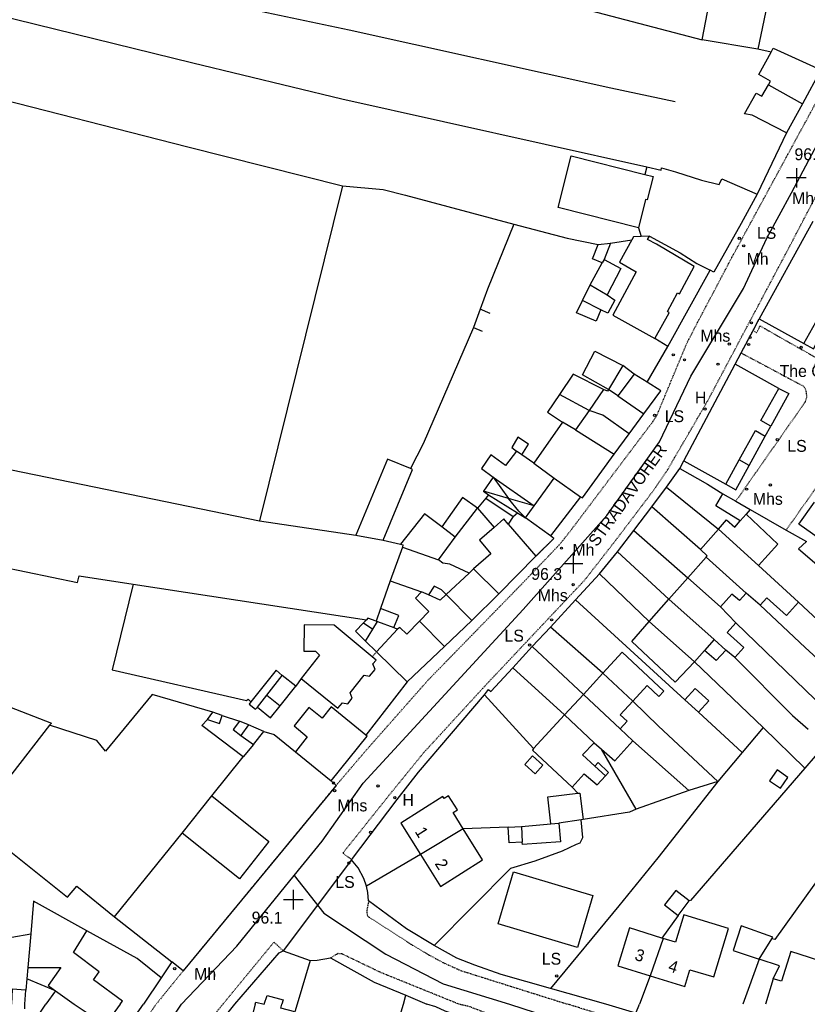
# Model space of a CAD drawing. Header units: metres. Extents: x 611948 to 1225781, y 656699 to 1316021.
# Tile 55 of 169: x 612360 to 612493, y 658243 to 658409. Entities that reach past the tile are written whole.
import ezdxf

# ---------------------------------------------------------------- set-up
doc = ezdxf.new("R2010")
doc.units = ezdxf.units.M
doc.linetypes.add('4696-11$0$PECK', pattern=[0.2, 0.1, -0.1])
doc.linetypes.add('4696-16$0$PECK', pattern=[0.2, 0.1, -0.1])
for name, color, linetype in [('4696-11$0$BLD_INN_W', 253, 'Continuous'), ('4696-11$0$BLD_OTL_P', 253, 'Continuous'), ('4696-11$0$BLD_OTL_S', 253, 'Continuous'), ('4696-11$0$GEN_LIN_D', 253, 'Continuous'), ('4696-11$0$GEN_PCK_D', 253, '4696-11$0$PECK'), ('4696-11$0$HT_CTRL', 253, 'Continuous'), ('4696-11$0$OTHER_SYM', 253, 'Continuous'), ('4696-11$0$POLE_SYMB', 253, 'Continuous'), ('4696-11$0$ROADS', 253, 'Continuous'), ('4696-11$0$ROADS_CTR', 253, 'Continuous'), ('4696-11$0$ROADS_PCK', 253, '4696-11$0$PECK'), ('4696-16$0$BLD_INN_W', 253, 'Continuous'), ('4696-16$0$BLD_OTL_S', 253, 'Continuous'), ('4696-16$0$GEN_LIN_D', 253, 'Continuous'), ('4696-16$0$ROADS', 253, 'Continuous'), ('4696-16$0$ROADS_CTR', 253, 'Continuous'), ('4696-16$0$ROADS_PCK', 253, '4696-16$0$PECK')]:
    doc.layers.add(name, color=color, linetype=linetype)
doc.styles.add('4696-11$0$STANDARD', font='txt')

# ---------------------------------------------------------------- blocks, each defined once
blk = doc.blocks.new('4696-11$0$13', base_point=(160450.170478, 242323.105036))
blk.add_circle((160450.170478, 242323.105036), 0.187958)
blk = doc.blocks.new('4696-11$0$35', base_point=(150.27109, 306.896499))
for p, q in [((150.27109, 308.539432), (150.27109, 305.253567)), ((151.914023, 306.896499), (148.62816, 306.896499))]:
    blk.add_line(p, q)
blk = doc.blocks.new('4696-11')
at = {"layer": '4696-11$0$BLD_INN_W', "flags": 128}
for points in [[(612486.551, 658398.347), (612492.285, 658395.154)], [(612458.796, 658368.857), (612458.459, 658368.315)], [(612456.477, 658364.586), (612459.325, 658362.901)], [(612458.277, 658360.375), (612455.17, 658361.94)], [(612461.107, 658345.911), (612465.521, 658342.833)], [(612463.057, 658339.481), (612458.582, 658342.599), (612456.299, 658343.428)], [(612453.995, 658340.158), (612460.514, 658336.029)], [(612444.936, 658335.954), (612444.013, 658336.549)], [(612446.963, 658334.504), (612450.395, 658332.021)], [(612440.075, 658332.151), (612446.978, 658327.305)], [(612440.075, 658332.151), (612442.661, 658328.559)], [(612442.661, 658328.559), (612438.447, 658329.784)], [(612446.978, 658327.305), (612442.661, 658328.559)], [(612445.567, 658325.319), (612444.441, 658326.458), (612442.661, 658328.559)], [(612482.8, 658325.898), (612481.805, 658324.813)], [(612442.624, 658324.263), (612441.883, 658325.12), (612440.258, 658323.664)], [(612433.645, 658322.022), (612431.417, 658323.771)], [(612484.882, 658317.268), (612478.133, 658323.396)], [(612476.015, 658318.666), (612482.784, 658312.579)], [(612436.788, 658316.724), (612441.01, 658312.499)], [(612478.476, 658310.279), (612472.933, 658315.169)], [(612432.152, 658312.356), (612431.116, 658311.391), (612429.173, 658312.302)], [(612436.452, 658307.998), (612432.152, 658312.356)], [(612469.758, 658311.566), (612477.362, 658304.774)], [(612418.216, 658307.59), (612419.781, 658306.537)], [(612420.315, 658307.88), (612420.535, 658307.801)], [(612427.654, 658307.895), (612431.854, 658303.596)], [(612474.041, 658301.039), (612466.443, 658307.804)], [(612477.362, 658304.774), (612475.752, 658302.947)], [(612477.362, 658304.774), (612479.331, 658302.983)], [(612401.897, 658295.412), (612404.441, 658298.705)], [(612463.634, 658294.369), (612458.578, 658299.098)], [(612400.287, 658293.365), (612401.897, 658295.412)], [(612401.897, 658295.412), (612404.105, 658293.604)], [(612455.303, 658295.535), (612461.537, 658289.74)], [(612391.858, 658291.304), (612392.773, 658292.509)], [(612457.149, 658287.379), (612452.114, 658292.067)], [(612398.781, 658290.399), (612397.491, 658288.612)], [(612457.228, 658283.4), (612459.035, 658281.769)], [(612387.577, 658272.123), (612392.576, 658278.409)], [(612435.024, 658272.828), (612427.794, 658268.514)], [(612444.838, 658273.242), (612444.991, 658270.603)], [(612449.795, 658273.666), (612451.155, 658273.812)], [(612468.786, 658254.339), (612466.58, 658248.04)], [(612366.181, 658245.507), (612369.368, 658243.251)]]:
    blk.add_lwpolyline(points, dxfattribs=at)
at = {"layer": '4696-11$0$BLD_OTL_P', "flags": 128}
for points in [[(612457.251, 658353.412), (612461.962, 658350.994)], [(612459.562, 658346.943), (612455.15, 658349.441)], [(612392.576, 658278.409), (612402.237, 658270.725), (612397.239, 658264.438), (612387.577, 658272.123)]]:
    blk.add_lwpolyline(points, dxfattribs=at)
at = {"layer": '4696-11$0$BLD_OTL_S', "flags": 128}
for points in [[(612475.336, 658405.951), (612477.092, 658415.019), (612478.132, 658414.864)], [(612486.58, 658413.045), (612484.743, 658404.357)], [(612484.743, 658404.357), (612475.336, 658405.951)], [(612487.004, 658403.868), (612487.361, 658404.549), (612495.397, 658400.869)], [(612486.551, 658398.347), (612486.888, 658398.988), (612484.943, 658400.078), (612487.004, 658403.868)], [(612495.397, 658400.869), (612492.285, 658395.154)], [(612489.61, 658390.243), (612483.796, 658393.214), (612482.495, 658393.448), (612484.458, 658396.937), (612485.421, 658396.441), (612486.551, 658398.347)], [(612486.551, 658398.347), (612492.285, 658395.154)], [(612492.285, 658395.154), (612489.61, 658390.243)], [(612464.592, 658374.234), (612451.036, 658377.627), (612453.222, 658386.36), (612465.692, 658383.24)], [(612465.692, 658383.24), (612467.09, 658382.89), (612466.101, 658378.941), (612465.79, 658379.019), (612464.592, 658374.234)], [(612494.062, 658375.312), (612485.005, 658358.893)], [(612465.063, 658372.763), (612463.777, 658372.7), (612463.479, 658372.179)], [(612466.477, 658372.833), (612465.063, 658372.763)], [(612467.379, 658355.56), (612469.778, 658359.891), (612469.517, 658360.109), (612471.202, 658363.237), (612471.523, 658363.098), (612474.02, 658367.69), (612467.642, 658371.459), (612466.159, 658372.232), (612466.477, 658372.833)], [(612458.459, 658368.315), (612456.856, 658368.987), (612457.785, 658371.412)], [(612457.785, 658371.412), (612459.903, 658371.662)], [(612459.903, 658371.662), (612458.796, 658368.857)], [(612463.479, 658372.179), (612461.418, 658368.429), (612464.245, 658366.804), (612460.281, 658359.485), (612467.379, 658355.56)], [(612456.477, 658364.586), (612458.459, 658368.315)], [(612458.796, 658368.857), (612461.624, 658367.351), (612459.325, 658362.901)], [(612455.17, 658361.94), (612456.477, 658364.586)], [(612459.325, 658362.901), (612460.629, 658362.047), (612459.459, 658359.841), (612458.277, 658360.375)], [(612458.277, 658360.375), (612457.447, 658358.452), (612454.16, 658359.875), (612455.17, 658361.94)], [(612492.512, 658354.696), (612495.537, 658360.107), (612497.108, 658359.245)], [(612485.005, 658358.893), (612492.512, 658354.696)], [(612455.15, 658349.441), (612457.251, 658353.412)], [(612461.962, 658350.994), (612459.562, 658346.943)], [(612472.286, 658334.908), (612480.924, 658351.199)], [(612488.282, 658347.119), (612480.924, 658351.199)], [(612463.908, 658349.543), (612461.107, 658345.911)], [(612466.095, 658348.215), (612463.908, 658349.543)], [(612465.521, 658342.833), (612468.401, 658346.746), (612466.095, 658348.215)], [(612458.682, 658346.939), (612456.299, 658343.428)], [(612459.562, 658346.943), (612459.403, 658346.662), (612458.682, 658346.939)], [(612461.107, 658345.911), (612459.562, 658346.943)], [(612461.107, 658345.911), (612465.521, 658342.833)], [(612486.954, 658340.788), (612485.275, 658341.698), (612488.282, 658347.119)], [(612456.299, 658343.428), (612453.995, 658340.158)], [(612463.057, 658339.481), (612458.582, 658342.599), (612456.299, 658343.428)], [(612463.057, 658339.481), (612465.521, 658342.833)], [(612451.789, 658341.466), (612446.963, 658334.504)], [(612453.995, 658340.158), (612451.789, 658341.466)], [(612453.995, 658340.158), (612460.514, 658336.029)], [(612460.514, 658336.029), (612463.057, 658339.481)], [(612481.601, 658335.072), (612484.354, 658340.036), (612486.018, 658339.088)], [(612486.018, 658339.088), (612486.954, 658340.788)], [(612444.936, 658335.954), (612446.048, 658337.759), (612444.242, 658338.891), (612443.211, 658337.166), (612444.013, 658336.549)], [(612444.013, 658336.549), (612442.166, 658334.141), (612439.697, 658335.909), (612438.089, 658333.602), (612440.075, 658332.151)], [(612444.936, 658335.954), (612444.013, 658336.549)], [(612446.963, 658334.504), (612444.936, 658335.954)], [(612454.829, 658328.863), (612455.17, 658328.684), (612460.514, 658336.029)], [(612426.11, 658333.644), (612422.263, 658335.226), (612416.925, 658322.362)], [(612446.963, 658334.504), (612450.395, 658332.021)], [(612472.286, 658334.908), (612479.34, 658330.995)], [(612479.34, 658330.995), (612481.601, 658335.072)], [(612421.509, 658321.524), (612426.49, 658333.486), (612426.11, 658333.644)], [(612440.075, 658332.151), (612438.447, 658329.784)], [(612440.075, 658332.151), (612446.978, 658327.305)], [(612446.978, 658327.305), (612450.395, 658332.021)], [(612450.395, 658332.021), (612454.829, 658328.863)], [(612438.447, 658329.784), (612439.289, 658329.168)], [(612481.805, 658324.813), (612477.674, 658327.313), (612478.864, 658329.359)], [(612478.864, 658329.359), (612481.034, 658328.108)], [(612437.461, 658326.939), (612434.932, 658328.727), (612431.417, 658323.771)], [(612438.855, 658328.62), (612437.461, 658326.939)], [(612438.855, 658328.62), (612443.464, 658325.505)], [(612439.289, 658329.168), (612444.184, 658326.167)], [(612481.034, 658328.108), (612483.476, 658326.721)], [(612501.183, 658322.978), (612498.607, 658319.337), (612491.708, 658324.22), (612494.329, 658327.923)], [(612431.417, 658323.771), (612428.487, 658325.997), (612424.432, 658320.838)], [(612433.645, 658322.022), (612437.461, 658326.939)], [(612437.461, 658326.939), (612440.258, 658323.664)], [(612444.184, 658326.167), (612445.567, 658325.319)], [(612445.567, 658325.319), (612446.978, 658327.305)], [(612483.476, 658326.721), (612482.8, 658325.898)], [(612482.8, 658325.898), (612488.164, 658320.865), (612484.882, 658317.268)], [(612443.464, 658325.505), (612442.624, 658324.263)], [(612442.624, 658324.263), (612447.299, 658318.82)], [(612478.133, 658323.396), (612479.445, 658324.962), (612480.87, 658323.749), (612481.805, 658324.813)], [(612440.258, 658323.664), (612437.749, 658321.521), (612439.712, 658319.222), (612436.788, 658316.724)], [(612475.07, 658319.941), (612478.133, 658323.396)], [(612484.882, 658317.268), (612478.133, 658323.396)], [(612416.925, 658322.362), (612421.509, 658321.524)], [(612430.843, 658318.208), (612433.645, 658322.022)], [(612424.432, 658320.838), (612424.832, 658320.76), (612424.754, 658320.379)], [(612424.754, 658320.379), (612430.843, 658318.208)], [(612476.015, 658318.666), (612476.214, 658318.907), (612475.07, 658319.941)], [(612441.01, 658312.499), (612447.299, 658318.82)], [(612472.933, 658315.169), (612476.015, 658318.666)], [(612476.015, 658318.666), (612482.784, 658312.579)], [(612436.033, 658315.994), (612432.152, 658312.356)], [(612436.788, 658316.724), (612436.033, 658315.994)], [(612436.788, 658316.724), (612441.01, 658312.499)], [(612484.882, 658317.268), (612491.61, 658311.082)], [(612469.758, 658311.566), (612472.933, 658315.169)], [(612478.476, 658310.279), (612472.933, 658315.169)], [(612427.99, 658312.816), (612426.995, 658311.731), (612429.206, 658309.522), (612427.654, 658307.895)], [(612429.173, 658312.302), (612427.99, 658312.816)], [(612432.152, 658312.356), (612431.368, 658313.172), (612430.124, 658313.806), (612429.173, 658312.302)], [(612482.784, 658312.579), (612481.67, 658311.354), (612480.386, 658312.407), (612478.476, 658310.279)], [(612485.133, 658310.551), (612482.784, 658312.579)], [(612432.152, 658312.356), (612431.116, 658311.391), (612429.173, 658312.302)], [(612436.452, 658307.998), (612432.152, 658312.356)], [(612436.452, 658307.998), (612441.01, 658312.499)], [(612466.443, 658307.804), (612469.758, 658311.566)], [(612469.758, 658311.566), (612477.362, 658304.774)], [(612491.61, 658311.082), (612489.602, 658308.832), (612486.307, 658311.797), (612485.133, 658310.551)], [(612421.064, 658310.003), (612420.315, 658307.88)], [(612423.299, 658306.814), (612424.13, 658308.857), (612421.064, 658310.003)], [(612478.476, 658310.279), (612481.068, 658307.571)], [(612418.216, 658307.59), (612416.823, 658306.163), (612418.551, 658304.491)], [(612418.694, 658308.112), (612418.216, 658307.59)], [(612420.315, 658307.88), (612418.913, 658308.373), (612418.694, 658308.112)], [(612419.781, 658306.537), (612420.535, 658307.801)], [(612420.315, 658307.88), (612420.535, 658307.801)], [(612420.535, 658307.801), (612423.299, 658306.814)], [(612427.654, 658307.895), (612425.504, 658305.685), (612424.32, 658306.799), (612423.921, 658306.517)], [(612427.654, 658307.895), (612431.854, 658303.596)], [(612431.854, 658303.596), (612436.452, 658307.998)], [(612474.041, 658301.039), (612470.798, 658297.584), (612463.466, 658304.427), (612466.443, 658307.804)], [(612474.041, 658301.039), (612466.443, 658307.804)], [(612419.68, 658301.87), (612413.239, 658307.186), (612408.159, 658307.261), (612408.1, 658302.842), (612410.061, 658302.791), (612410.744, 658302.154), (612407.663, 658298.2)], [(612418.551, 658304.491), (612419.781, 658306.537)], [(612423.921, 658306.517), (612420.4, 658302.701)], [(612481.068, 658307.571), (612479.597, 658305.965), (612482.408, 658303.418), (612480.876, 658301.732)], [(612477.362, 658304.774), (612479.331, 658302.983)], [(612420.4, 658302.701), (612425.563, 658297.626)], [(612425.563, 658297.626), (612431.854, 658303.596)], [(612463.634, 658294.369), (612466.082, 658297.001), (612468.07, 658295.171), (612468.865, 658296.094), (612461.835, 658302.64), (612458.578, 658299.098)], [(612475.752, 658302.947), (612474.041, 658301.039)], [(612479.331, 658302.983), (612477.699, 658301.236), (612475.752, 658302.947)], [(612480.876, 658301.732), (612479.331, 658302.983)], [(612407.663, 658298.2), (612413.886, 658293.211), (612414.642, 658294.094), (612415.523, 658293.959), (612416.277, 658294.861), (612415.954, 658295.8), (612418.319, 658298.751), (612419.18, 658298.596), (612420.134, 658299.739), (612419.79, 658300.658), (612420.347, 658301.32), (612419.68, 658301.87)], [(612404.441, 658298.705), (612403.456, 658299.599), (612399.183, 658294.26)], [(612406.75, 658296.896), (612404.441, 658298.705)], [(612458.578, 658299.098), (612455.303, 658295.535)], [(612463.634, 658294.369), (612458.578, 658299.098)], [(612404.105, 658293.604), (612406.75, 658296.896)], [(612474.733, 658292.511), (612476.481, 658294.443), (612474.158, 658296.546), (612472.409, 658294.614)], [(612392.773, 658292.509), (612382.519, 658295.519), (612374.666, 658285.943), (612373.158, 658287.755), (612365.187, 658290.337)], [(612455.303, 658295.535), (612452.114, 658292.067)], [(612455.303, 658295.535), (612461.537, 658289.74)], [(612461.537, 658289.74), (612462.69, 658291.005), (612461.546, 658292.1), (612463.634, 658294.369)], [(612472.409, 658294.614), (612474.733, 658292.511)], [(612399.183, 658294.26), (612398.905, 658293.879), (612399.949, 658293.023), (612400.287, 658293.365)], [(612400.287, 658293.365), (612402.515, 658291.596), (612404.105, 658293.604)], [(612418.587, 658288.654), (612412.725, 658293.405), (612411.235, 658291.518), (612408.946, 658293.307), (612406.482, 658290.196), (612408.69, 658288.386), (612406.703, 658285.836)], [(612397.887, 658284.975), (612390.923, 658290.281), (612391.858, 658291.304)], [(612391.858, 658291.304), (612392.773, 658292.509)], [(612391.858, 658291.304), (612393.881, 658290.614), (612394.334, 658291.976)], [(612394.334, 658291.976), (612392.773, 658292.509)], [(612397.279, 658291.03), (612396.206, 658289.606), (612397.491, 658288.612)], [(612398.781, 658290.399), (612397.279, 658291.03)], [(612452.114, 658292.067), (612446.895, 658286.39)], [(612457.149, 658287.379), (612452.114, 658292.067)], [(612365.187, 658290.337), (612352.426, 658273.917), (612368.246, 658261.295), (612369.777, 658263.163), (612376.18, 658257.994)], [(612401.347, 658289.291), (612398.781, 658290.399)], [(612463.686, 658287.691), (612461.537, 658289.74)], [(612397.491, 658288.612), (612399.597, 658287.082)], [(612399.597, 658287.082), (612401.347, 658289.291)], [(612412.745, 658280.927), (612418.788, 658288.455), (612418.587, 658288.654)], [(612458.394, 658286.265), (612460.623, 658284.297), (612463.686, 658287.691)], [(612446.895, 658286.39), (612446.696, 658286.129), (612453.405, 658279.903)], [(612457.228, 658283.4), (612455.179, 658285.31), (612457.149, 658287.379)], [(612457.149, 658287.379), (612458.394, 658286.265)], [(612392.576, 658278.409), (612397.887, 658284.975)], [(612406.703, 658285.836), (612412.745, 658280.927)], [(612447.186, 658282.122), (612445.412, 658283.702), (612446.705, 658285.153), (612448.478, 658283.575), (612447.186, 658282.122)], [(612459.035, 658281.769), (612459.573, 658282.331), (612457.824, 658284.023), (612457.228, 658283.4)], [(612486.745, 658280.956), (612488.578, 658279.701), (612489.828, 658281.526), (612487.996, 658282.782), (612486.745, 658280.956)], [(612453.405, 658279.903), (612455.454, 658282.132), (612457.622, 658280.243), (612459.035, 658281.769)], [(612435.024, 658272.828), (612433.302, 658275.577), (612434.041, 658276.04), (612432.546, 658278.424), (612431.807, 658277.96), (612431.609, 658278.277), (612424.477, 658273.806), (612427.794, 658268.514)], [(612449.795, 658273.666), (612449.293, 658278.243), (612454.37, 658278.847)], [(612454.37, 658278.847), (612454.73, 658278.869), (612455.291, 658274.412)], [(612455.291, 658274.412), (612454.946, 658274.362)], [(612435.024, 658272.828), (612427.794, 658268.514)], [(612427.794, 658268.514), (612431.166, 658263.134), (612438.299, 658267.605), (612435.024, 658272.828)], [(612442.639, 658273.151), (612444.838, 658273.242)], [(612444.991, 658270.603), (612442.792, 658270.473), (612442.639, 658273.151)], [(612444.838, 658273.242), (612449.795, 658273.666)], [(612451.155, 658273.812), (612451.43, 658270.674), (612445.033, 658270.203), (612444.991, 658270.603)], [(612449.795, 658273.666), (612451.155, 658273.812)], [(612454.946, 658274.362), (612451.155, 658273.812)], [(612376.18, 658257.994), (612387.577, 658272.123)], [(612443.524, 658265.593), (612456.904, 658261.6), (612454.292, 658252.851), (612440.914, 658256.844), (612443.524, 658265.593)], [(612473.155, 658260.68), (612470.926, 658262.448), (612468.979, 658260.04), (612471.307, 658258.231)], [(612371.492, 658255.651), (612362.509, 658260.667), (612362.026, 658255.163)], [(612471.307, 658258.231), (612473.155, 658260.68)], [(612466.58, 658248.04), (612472.444, 658246.238), (612473.271, 658249.041), (612477.336, 658247.861), (612479.817, 658256.013), (612472.266, 658258.315), (612470.849, 658253.709), (612468.786, 658254.339)], [(612468.566, 658254.398), (612463.078, 658256.132), (612461.11, 658249.723), (612466.58, 658248.04)], [(612487.124, 658254.308), (612487.283, 658254.588), (612481.974, 658256.503), (612480.614, 658252.336), (612484.98, 658250.858)], [(612362.026, 658255.163), (612361.542, 658249.484)], [(612377.131, 658243.251), (612377.5, 658243.783), (612372.6, 658247.398), (612373.551, 658248.723), (612369.211, 658251.981), (612371.492, 658255.651)], [(612468.786, 658254.339), (612466.58, 658248.04)], [(612468.786, 658254.339), (612468.566, 658254.398)], [(612484.98, 658250.858), (612487.124, 658254.308)], [(612494.683, 658243.251), (612496.817, 658250.075), (612490.333, 658252.183), (612488.758, 658247.157), (612487.376, 658247.55)], [(612361.542, 658249.484), (612367.082, 658249.451), (612364.958, 658246.441), (612366.181, 658245.507)], [(612487.376, 658247.55), (612486.038, 658243.251)], [(612361.203, 658245.661), (612358.901, 658245.812), (612358.792, 658243.251)], [(612361.038, 658243.251), (612361.203, 658245.661)], [(612366.181, 658245.507), (612364.584, 658243.251)], [(612366.181, 658245.507), (612369.368, 658243.251)], [(612401.419, 658243.258), (612401.925, 658244.755), (612404.612, 658243.98), (612404.406, 658243.251)], [(612399.924, 658243.251), (612400.02, 658243.598), (612401.419, 658243.258)]]:
    blk.add_lwpolyline(points, dxfattribs=at)
at = {"layer": '4696-11$0$GEN_LIN_D', "flags": 128}
for points in [[(612391.551, 658425.746), (612436.271, 658416.222), (612475.336, 658405.951)], [(612370.069, 658418.624), (612380.161, 658415.652), (612395.437, 658411.866), (612415.796, 658407.625), (612459.937, 658397.819), (612470.788, 658395.558)], [(612349.503, 658411.825), (612389.385, 658402.058), (612414.511, 658396.001), (612465.994, 658384.51)], [(612487.004, 658403.868), (612484.743, 658404.357)], [(612329.724, 658403.911), (612341.14, 658400.427), (612352.434, 658397.102), (612388.534, 658387.876), (612414.622, 658381.323)], [(612489.61, 658390.243), (612484.62, 658379.88)], [(612465.994, 658384.51), (612465.692, 658383.24)], [(612465.994, 658384.51), (612468.442, 658383.961), (612468.52, 658384.322), (612470.884, 658383.693), (612475.23, 658382.274), (612478.233, 658381.548), (612478.708, 658382.491), (612484.62, 658379.88)], [(612414.622, 658381.323), (612400.656, 658324.783)], [(612414.622, 658381.323), (612421.484, 658380.676), (612425.289, 658379.754), (612443.59, 658374.823)], [(612484.62, 658379.88), (612481.964, 658374.928), (612477.344, 658366.767), (612476.722, 658367.064)], [(612265.721, 658377.147), (612296.399, 658351.937), (612312.954, 658344.058), (612324.81, 658340.356), (612400.656, 658324.783)], [(612443.59, 658374.823), (612439.123, 658363.902), (612437.859, 658360.517)], [(612443.59, 658374.823), (612452.58, 658372.487), (612457.785, 658371.412)], [(612464.592, 658374.234), (612465.063, 658372.763)], [(612466.477, 658372.833), (612471.669, 658369.999), (612474.458, 658368.212), (612476.722, 658367.064)], [(612459.903, 658371.662), (612463.479, 658372.179)], [(612469.566, 658354.19), (612476.722, 658367.064)], [(612437.859, 658360.517), (612436.754, 658357.432)], [(612439.602, 658359.785), (612437.859, 658360.517)], [(612492.512, 658354.696), (612494.141, 658353.786), (612497.108, 658359.245)], [(612436.754, 658357.432), (612428.25, 658337.794), (612426.11, 658333.644)], [(612436.754, 658357.432), (612438.217, 658356.819)], [(612466.095, 658348.215), (612469.566, 658354.19)], [(612469.566, 658354.19), (612467.379, 658355.56)], [(612463.908, 658349.543), (612461.962, 658350.994)], [(612458.682, 658346.939), (612453.59, 658349.514), (612451.287, 658346.103)], [(612451.287, 658346.103), (612449.261, 658343.114), (612451.789, 658341.466)], [(612456.299, 658343.428), (612451.287, 658346.103)], [(612488.282, 658347.119), (612489.984, 658346.294), (612486.954, 658340.788)], [(612483.294, 658334.137), (612486.018, 658339.088)], [(612471.604, 658333.623), (612472.286, 658334.908)], [(612483.294, 658334.137), (612481.601, 658335.072)], [(612469.36, 658330.493), (612471.604, 658333.623)], [(612471.604, 658333.623), (612476.236, 658330.985), (612478.864, 658329.359)], [(612479.34, 658330.995), (612481.022, 658330.008), (612483.294, 658334.137)], [(612466.876, 658327.141), (612469.36, 658330.493)], [(612469.36, 658330.493), (612478.133, 658323.396)], [(612439.289, 658329.168), (612438.855, 658328.62)], [(612454.829, 658328.863), (612449.781, 658322.279)], [(612443.464, 658325.505), (612444.184, 658326.167)], [(612463.835, 658323.147), (612466.876, 658327.141)], [(612475.07, 658319.941), (612466.876, 658327.141)], [(612483.476, 658326.721), (612489.547, 658323.243)], [(612400.656, 658324.783), (612416.925, 658322.362)], [(612449.781, 658322.279), (612445.567, 658325.319)], [(612461.073, 658319.574), (612463.835, 658323.147)], [(612463.835, 658323.147), (612472.933, 658315.169)], [(612489.547, 658323.243), (612492.961, 658321.287), (612491.647, 658320.081), (612497.402, 658315.119)], [(612421.509, 658321.524), (612424.432, 658320.838)], [(612344.742, 658319.306), (612356.918, 658317.114), (612369.89, 658314.416), (612370.185, 658315.497), (612379.31, 658314.101)], [(612424.754, 658320.379), (612422.701, 658314.69)], [(612458.031, 658315.88), (612461.073, 658319.574)], [(612469.758, 658311.566), (612461.073, 658319.574)], [(612436.033, 658315.994), (612432.747, 658317.499), (612431.586, 658317.632), (612430.843, 658318.208)], [(612422.701, 658314.69), (612421.064, 658310.003)], [(612422.701, 658314.69), (612427.99, 658312.816)], [(612453.954, 658311.46), (612458.031, 658315.88)], [(612458.031, 658315.88), (612466.443, 658307.804)], [(612379.31, 658314.101), (612375.739, 658299.687), (612398.422, 658294.476), (612398.721, 658294.698), (612399.183, 658294.26)], [(612379.31, 658314.101), (612418.694, 658308.112)], [(612449.734, 658306.884), (612453.954, 658311.46)], [(612453.954, 658311.46), (612472.409, 658294.614)], [(612491.61, 658311.082), (612498.099, 658305.074), (612500.664, 658307.986), (612500.907, 658307.707)], [(612485.133, 658310.551), (612492.767, 658303.408), (612502.429, 658294.556)], [(612423.299, 658306.814), (612423.921, 658306.517)], [(612446.684, 658303.576), (612449.734, 658306.884)], [(612458.578, 658299.098), (612449.734, 658306.884)], [(612496.135, 658293.045), (612481.068, 658307.571)], [(612420.4, 658302.701), (612418.551, 658304.491)], [(612443.403, 658300.018), (612446.684, 658303.576)], [(612446.684, 658303.576), (612455.303, 658295.535)], [(612474.041, 658301.039), (612485.652, 658289.956)], [(612480.876, 658301.732), (612490.622, 658291.94), (612493.234, 658289.649)], [(612438.593, 658295.449), (612439.287, 658296.352), (612439.709, 658296.014), (612443.403, 658300.018)], [(612452.114, 658292.067), (612443.403, 658300.018)], [(612407.663, 658298.2), (612406.75, 658296.896)], [(612425.563, 658297.626), (612418.587, 658288.654)], [(612351.026, 658296.278), (612365.504, 658290.698), (612365.187, 658290.337)], [(612517.937, 658296.431), (612487.625, 658254.17), (612487.124, 658254.308)], [(612416.188, 658267.644), (612423.879, 658277.78), (612427.496, 658282.417), (612438.593, 658295.449)], [(612446.895, 658286.39), (612438.593, 658295.449)], [(612463.634, 658294.369), (612467.994, 658290.171), (612478.017, 658280.84)], [(612394.334, 658291.976), (612397.279, 658291.03)], [(612474.733, 658292.511), (612482.093, 658285.719)], [(612485.652, 658289.956), (612482.093, 658285.719)], [(612485.652, 658289.956), (612492.705, 658283.091)], [(612401.347, 658289.291), (612403.13, 658288.749), (612406.703, 658285.836)], [(612463.686, 658287.691), (612473.105, 658279.297)], [(612399.597, 658287.082), (612397.887, 658284.975)], [(612464.242, 658276.174), (612458.394, 658286.265)], [(612496.158, 658287.129), (612492.705, 658283.091)], [(612482.093, 658285.719), (612478.017, 658280.84)], [(612492.705, 658283.091), (612473.415, 658260.761), (612473.155, 658260.68)], [(612478.017, 658280.84), (612467.861, 658267.953), (612461.321, 658259.843), (612449.778, 658245.908)], [(612453.405, 658279.903), (612454.37, 658278.847)], [(612478.017, 658280.84), (612473.105, 658279.297)], [(612473.105, 658279.297), (612464.242, 658276.174)], [(612464.242, 658276.174), (612463.084, 658275.649), (612455.291, 658274.412)], [(612430.142, 658253.187), (612443.049, 658266.228), (612447.165, 658267.423), (612451.78, 658269.122), (612454.156, 658270.271), (612454.775, 658270.494), (612455.192, 658271.395), (612454.946, 658274.362)], [(612442.639, 658273.151), (612435.024, 658272.828)], [(612427.794, 658268.514), (612418.69, 658263.197)], [(612418.69, 658263.197), (612418.244, 658264.475), (612417.275, 658266.29), (612416.188, 658267.644)], [(612419.062, 658260.68), (612418.915, 658262.099), (612418.69, 658263.197)], [(612430.142, 658253.187), (612425.463, 658255.971), (612419.062, 658260.68)], [(612376.18, 658257.994), (612385.856, 658250.421)], [(612471.307, 658258.231), (612468.566, 658254.398)], [(612358.819, 658254.55), (612362.026, 658255.163)], [(612384.03, 658247.689), (612379.993, 658250.993), (612371.492, 658255.651)], [(612449.778, 658245.908), (612441.419, 658248.288), (612436.992, 658249.827), (612433.927, 658251.012), (612430.142, 658253.187)], [(612396.458, 658243.251), (612403.966, 658251.928), (612404.644, 658252.251)], [(612404.644, 658252.251), (612409.211, 658250.653)], [(612361.542, 658249.484), (612361.367, 658247.572)], [(612385.856, 658250.421), (612384.03, 658247.689)], [(612387.743, 658248.871), (612385.856, 658250.421)], [(612409.211, 658250.653), (612406.973, 658243.251)], [(612409.211, 658250.653), (612410.391, 658250.679), (612412.649, 658251.09)], [(612412.649, 658251.09), (612419.968, 658246.966), (612425.357, 658244.771)], [(612484.98, 658250.858), (612482.233, 658243.251)], [(612487.376, 658247.55), (612488.426, 658249.734), (612484.98, 658250.858)], [(612466.58, 658248.04), (612464.763, 658243.252)], [(612361.367, 658247.572), (612361.203, 658245.661)], [(612366.181, 658245.507), (612361.367, 658247.572)], [(612384.03, 658247.689), (612381.065, 658243.251)], [(612424.946, 658243.251), (612425.357, 658244.771)], [(612425.357, 658244.771), (612428.876, 658243.251)], [(612459.114, 658243.251), (612449.778, 658245.908)]]:
    blk.add_lwpolyline(points, dxfattribs=at)
at = {"layer": '4696-11$0$GEN_PCK_D', "flags": 128}
for points in [[(612483.954, 658356.912), (612485.005, 658358.893)], [(612484.548, 658356.537), (612485.148, 658357.668), (612494.932, 658352.129), (612494.273, 658350.939)], [(612481.943, 658353.119), (612483.954, 658356.912)], [(612484.548, 658356.537), (612483.954, 658356.912)], [(612480.924, 658351.199), (612481.943, 658353.119)], [(612481.943, 658353.119), (612492.401, 658347.552), (612492.694, 658347.208), (612492.881, 658346.655), (612492.995, 658345.676), (612492.692, 658344.765), (612481.034, 658328.108)], [(612489.547, 658323.243), (612502.212, 658341.138)], [(612447.299, 658318.82), (612450.304, 658321.822), (612449.781, 658322.279)], [(612420.4, 658302.701), (612419.68, 658301.87)], [(612413.569, 658280.171), (612387.743, 658248.871)], [(612412.745, 658280.927), (612413.569, 658280.171)]]:
    blk.add_lwpolyline(points, dxfattribs=at)
at = {"layer": '4696-11$0$ROADS', "flags": 128}
for points in [[(612495.397, 658400.869), (612492.285, 658395.154)], [(612492.285, 658395.154), (612489.61, 658390.243)], [(612489.61, 658390.243), (612484.62, 658379.88)], [(612484.62, 658379.88), (612481.964, 658374.928), (612477.344, 658366.767), (612476.722, 658367.064)], [(612494.062, 658375.312), (612485.005, 658358.893)], [(612469.566, 658354.19), (612476.722, 658367.064)], [(612483.954, 658356.912), (612485.005, 658358.893)], [(612481.943, 658353.119), (612483.954, 658356.912)], [(612466.095, 658348.215), (612469.566, 658354.19)], [(612480.924, 658351.199), (612481.943, 658353.119)], [(612472.286, 658334.908), (612480.924, 658351.199)], [(612465.521, 658342.833), (612468.401, 658346.746), (612466.095, 658348.215)], [(612463.057, 658339.481), (612465.521, 658342.833)], [(612460.514, 658336.029), (612463.057, 658339.481)], [(612454.829, 658328.863), (612455.17, 658328.684), (612460.514, 658336.029)], [(612471.604, 658333.623), (612472.286, 658334.908)], [(612469.36, 658330.493), (612471.604, 658333.623)], [(612466.876, 658327.141), (612469.36, 658330.493)], [(612454.829, 658328.863), (612449.781, 658322.279)], [(612463.835, 658323.147), (612466.876, 658327.141)], [(612461.073, 658319.574), (612463.835, 658323.147)], [(612447.299, 658318.82), (612450.304, 658321.822), (612449.781, 658322.279)], [(612458.031, 658315.88), (612461.073, 658319.574)], [(612441.01, 658312.499), (612447.299, 658318.82)], [(612453.954, 658311.46), (612458.031, 658315.88)], [(612436.452, 658307.998), (612441.01, 658312.499)], [(612449.734, 658306.884), (612453.954, 658311.46)], [(612431.854, 658303.596), (612436.452, 658307.998)], [(612446.684, 658303.576), (612449.734, 658306.884)], [(612425.563, 658297.626), (612431.854, 658303.596)], [(612443.403, 658300.018), (612446.684, 658303.576)], [(612438.593, 658295.449), (612439.287, 658296.352), (612439.709, 658296.014), (612443.403, 658300.018)], [(612425.563, 658297.626), (612418.587, 658288.654)], [(612416.188, 658267.644), (612423.879, 658277.78), (612427.496, 658282.417), (612438.593, 658295.449)], [(612412.745, 658280.927), (612418.788, 658288.455), (612418.587, 658288.654)], [(612413.569, 658280.171), (612387.743, 658248.871)], [(612412.745, 658280.927), (612413.569, 658280.171)], [(612416.188, 658267.644), (612404.644, 658252.251)], [(612416.188, 658267.644), (612404.644, 658252.251)], [(612418.69, 658263.197), (612418.244, 658264.475), (612417.275, 658266.29), (612416.188, 658267.644)], [(612419.062, 658260.68), (612418.915, 658262.099), (612418.69, 658263.197)], [(612430.142, 658253.187), (612425.463, 658255.971), (612419.062, 658260.68)], [(612449.778, 658245.908), (612441.419, 658248.288), (612436.992, 658249.827), (612433.927, 658251.012), (612430.142, 658253.187)], [(612396.458, 658243.251), (612403.966, 658251.928), (612404.644, 658252.251)], [(612404.644, 658252.251), (612409.211, 658250.653)], [(612385.856, 658250.421), (612384.03, 658247.689)], [(612387.743, 658248.871), (612385.856, 658250.421)], [(612409.211, 658250.653), (612410.391, 658250.679), (612412.649, 658251.09)], [(612412.649, 658251.09), (612419.968, 658246.966), (612425.357, 658244.771)], [(612384.03, 658247.689), (612381.065, 658243.251)], [(612425.357, 658244.771), (612428.876, 658243.251)], [(612459.114, 658243.251), (612449.778, 658245.908)]]:
    blk.add_lwpolyline(points, dxfattribs=at)
at = {"layer": '4696-11$0$ROADS_CTR', "flags": 128}
for points in [[(612406.515, 658264.981), (612411.211, 658270.746), (612418.129, 658280.547), (612445.123, 658309.861), (612459.276, 658325.708), (612468.186, 658338.12), (612473.428, 658349.212), (612482.339, 658364.002), (612486.27, 658372.453), (612490.463, 658380.112), (612496.323, 658391.126), (612501.77, 658402.655), (612506.639, 658412.682)], [(612387.459, 658243.251), (612396.797, 658253.051), (612406.515, 658264.981)], [(612406.515, 658264.981), (612411.473, 658258.597), (612421.956, 658251.73), (612431.653, 658246.712), (612442.863, 658243.251)]]:
    blk.add_lwpolyline(points, dxfattribs=at)
at = {"layer": '4696-11$0$ROADS_PCK', "flags": 128}
for points in [[(612413.569, 658280.171), (612418.739, 658286.214), (612429.201, 658298.044), (612444.861, 658314.097), (612451.328, 658320.847), (612453.057, 658323.015), (612467.026, 658341.52), (612467.701, 658342.543), (612472.743, 658354.665), (612474.427, 658357.954), (612480.432, 658369.321), (612504.673, 658413.892)], [(612416.188, 658267.644), (612414.704, 658268.757), (612422.774, 658278.835), (612428.321, 658285.66), (612439.162, 658297.452), (612455.477, 658314.748), (612460.704, 658321.432), (612467.182, 658329.982), (612469.486, 658333.353), (612476.229, 658344.923), (612489.191, 658369.303), (612496.72, 658383.677), (612504.308, 658398.472), (612508.387, 658407.031)], [(612419.062, 658260.68), (612418.73, 658258.938), (612418.854, 658258.138), (612426.296, 658253.335), (612429.185, 658251.609), (612431.61, 658250.301), (612434.576, 658248.955), (612452.728, 658243.251)], [(612394.437, 658243.251), (612403.077, 658253.743), (612404.644, 658252.251)], [(612434.341, 658243.251), (612421.139, 658248.591), (612414.506, 658251.779), (612413.845, 658251.796), (612412.649, 658251.09)], [(612387.743, 658248.871), (612383.178, 658243.251)]]:
    blk.add_lwpolyline(points, dxfattribs=at)
at = {"layer": '4696-11$0$HT_CTRL'}
for p in [(612491.265, 658382.671), (612453.603, 658317.558), (612406.343, 658260.898)]:
    blk.add_blockref('4696-11$0$35', p, dxfattribs=at)
at = {"layer": '4696-11$0$OTHER_SYM'}
for p in [(612482.382, 658371.19), (612483.685, 658358.198), (612483.473, 658355.731), (612479.942, 658354.62), (612483.199, 658354.538), (612492.082, 658354.05), (612470.492, 658352.795), (612472.376, 658351.964), (612478.039, 658351.232), (612475.836, 658343.662), (612486.873, 658330.859), (612482.871, 658330.139), (612451.612, 658320.189), (612453.581, 658314.019), (612449.95, 658308.101), (612413.127, 658280.589), (612413.313, 658279.29), (612420.648, 658280.085), (612423.486, 658278.101), (612419.39, 658272.266), (612386.318, 658249.272)]:
    blk.add_blockref('4696-11$0$13', p, dxfattribs=at)
at = {"layer": '4696-11$0$POLE_SYMB'}
for p in [(612481.636, 658372.446), (612467.341, 658342.601), (612488.034, 658338.504), (612446.231, 658303.844), (612415.713, 658267.068), (612450.819, 658248.034)]:
    blk.add_blockref('4696-11$0$13', p, dxfattribs=at)
at = {"layer": '4696-11$0$BLD_OTL_S', "style": '4696-11$0$STANDARD'}
for s, rotation, p in [('The Gasworks', -0.1, (612488.433, 658349.074)), ('1', -57.80001, (612426.784, 658272.395)), ('2', -57.20001, (612430.15, 658266.971)), ('3', -17.5, (612463.826, 658250.791)), ('4', -17.4, (612469.495, 658248.896))]:
    blk.add_text(s, height=2, rotation=rotation, dxfattribs=at).set_placement(p)
at = {"layer": '4696-11$0$HT_CTRL', "style": '4696-11$0$STANDARD'}
for s, rotation, p in [('96.8', 0.2, (612490.951, 658385.63)), ('96.3', -0.7, (612446.498, 658314.864)), ('96.1', -0.5, (612399.303, 658256.885))]:
    blk.add_text(s, height=2, rotation=rotation, dxfattribs=at).set_placement(p)
at = {"layer": '4696-11$0$OTHER_SYM', "style": '4696-11$0$STANDARD'}
for s, p in [('Mh', (612490.527, 658378.228)), ('Mh', (612482.857, 658367.992)), ('Mhs', (612475.054, 658355.025)), ('H', (612474.131, 658344.593)), ('Mh', (612453.447, 658318.921)), ('Mhs', (612447.615, 658311.251)), ('Mhs', (612413.788, 658275.798)), ('H', (612424.761, 658276.73)), ('Mh', (612389.609, 658247.38))]:
    blk.add_text(s, height=2, rotation=-0.1, dxfattribs=at).set_placement(p)
blk.add_text('Mhs', height=2, dxfattribs=at).set_placement((612483.927, 658327.501))
at = {"layer": '4696-11$0$POLE_SYMB', "style": '4696-11$0$STANDARD'}
for p in [(612484.601, 658372.376), (612469.042, 658341.448), (612441.989, 658304.444), (612413.432, 658262.892), (612448.289, 658249.941)]:
    blk.add_text('LS', height=2, rotation=-0.1, dxfattribs=at).set_placement(p)
blk.add_text('LS', height=2, dxfattribs=at).set_placement((612489.74, 658336.443))
at = {"layer": '4696-11$0$ROADS', "style": '4696-11$0$STANDARD'}
blk.add_text('STRADAVOHER', height=2, rotation=54.20001, dxfattribs=at).set_placement((612457.609, 658320.308))
blk.add_text('STRADAVOHER', height=2, rotation=54.20001, dxfattribs=at).set_placement((612457.609, 658320.308))
blk = doc.blocks.new('4696-16')
at = {"layer": '4696-16$0$BLD_INN_W', "flags": 128}
blk.add_lwpolyline([(612369.368, 658243.251), (612374.565, 658239.793)], dxfattribs=at)
at = {"layer": '4696-16$0$BLD_OTL_S', "flags": 128}
for points in [[(612360.996, 658242.461), (612361.038, 658243.251)], [(612374.565, 658239.793), (612371.439, 658235.507), (612365.645, 658239.714), (612365.263, 658239.266), (612362.963, 658240.92), (612364.584, 658243.251)], [(612369.368, 658243.251), (612374.565, 658239.793)], [(612377.131, 658243.251), (612374.565, 658239.793)], [(612399.924, 658243.251), (612397.835, 658235.098), (612404.395, 658233.529)], [(612406.607, 658241.997), (612404.235, 658242.575), (612404.406, 658243.251)]]:
    blk.add_lwpolyline(points, dxfattribs=at)
at = {"layer": '4696-16$0$GEN_LIN_D', "flags": 128}
for points in [[(612377.274, 658237.96), (612381.065, 658243.251)], [(612383.545, 658224.998), (612384.394, 658226.654), (612386.101, 658229.449), (612390.15, 658235.23), (612392.076, 658237.766), (612396.458, 658243.251)], [(612406.973, 658243.251), (612406.607, 658241.997)], [(612416.67, 658215.936), (612424.946, 658243.251)], [(612436.866, 658240.272), (612434.453, 658241.245), (612431.963, 658242.097), (612430.381, 658242.806), (612428.877, 658243.251)], [(612464.143, 658241.74), (612459.115, 658243.251)], [(612464.143, 658241.74), (612464.762, 658243.251)]]:
    blk.add_lwpolyline(points, dxfattribs=at)
at = {"layer": '4696-16$0$ROADS', "flags": 128}
for points in [[(612377.274, 658237.96), (612381.065, 658243.251)], [(612383.545, 658224.998), (612384.394, 658226.654), (612386.101, 658229.449), (612390.15, 658235.23), (612392.076, 658237.766), (612396.458, 658243.251)], [(612436.866, 658240.272), (612434.453, 658241.245), (612431.963, 658242.097), (612430.381, 658242.806), (612428.877, 658243.251)], [(612464.143, 658241.74), (612459.115, 658243.251)]]:
    blk.add_lwpolyline(points, dxfattribs=at)
at = {"layer": '4696-16$0$ROADS_CTR', "flags": 128}
for points in [[(612369.832, 658216.763), (612376.357, 658226.741), (612387.459, 658243.251)], [(612442.864, 658243.251), (612457.931, 658238.356), (612472.633, 658234.684), (612495.538, 658226.703), (612504.214, 658223.58), (612509.42, 658220.456), (612523.996, 658206.227), (612533.941, 658190.647)]]:
    blk.add_lwpolyline(points, dxfattribs=at)
at = {"layer": '4696-16$0$ROADS_PCK', "flags": 128}
for points in [[(612304.48, 658243.251), (612328.336, 658233.89), (612347.84, 658226.491), (612349.324, 658225.809), (612350.322, 658225.483), (612353.46, 658224.707), (612354.891, 658224.487), (612356.337, 658224.411), (612358.072, 658224.513), (612361.176, 658224.983), (612363.846, 658225.583), (612366.144, 658226.254), (612369.069, 658227.76), (612372.04, 658229.656), (612373.176, 658230.492), (612376.199, 658233.784), (612381.008, 658240.122), (612383.178, 658243.251)], [(612394.437, 658243.251), (612389.262, 658236.951), (612382.918, 658227.486), (612380.904, 658224.046), (612379.106, 658219.711), (612377.113, 658215.211), (612373.355, 658205.775), (612370.139, 658198.251), (612368.363, 658192.855), (612367.745, 658189.642), (612367.321, 658185.693), (612366.508, 658150.147), (612366.029, 658137.654), (612364.891, 658122.007), (612363.151, 658101.328), (612361.829, 658089.999), (612358.626, 658065.309), (612356.908, 658053.794), (612355.839, 658045.971), (612355.645, 658042.546), (612356.205, 658038.395), (612357.033, 658033.85), (612358.861, 658030.425), (612360.817, 658027.502), (612363.475, 658024.572), (612366.612, 658021.632), (612370.16, 658019.2), (612385.984, 658008.943), (612406.949, 657995.504), (612413.893, 657991.297), (612424.166, 657985.575), (612434.604, 657979.594), (612438.296, 657977.985), (612445.83, 657974.31), (612453.45, 657971.297), (612459.858, 657968.919), (612467.028, 657966.438), (612471.458, 657964.942), (612479.941, 657962.825), (612490.357, 657960.656)], [(612540.928, 658158.71), (612532.59, 658156.659), (612528.653, 658171.968), (612527.707, 658176.39), (612527.14, 658179.84), (612527.389, 658181.466), (612528.031, 658184.479), (612529.234, 658187.463), (612529.637, 658189.351), (612528.969, 658191.819), (612526.947, 658196.002), (612523.134, 658201.809), (612518.137, 658207.794), (612514.38, 658211.723), (612509.474, 658216.089), (612506.11, 658218.345), (612501.68, 658220.88), (612495.142, 658223.755), (612487.809, 658226.413), (612475.43, 658230.275), (612464.625, 658233.488), (612456.822, 658235.617), (612448.989, 658238.207), (612441.231, 658241.038), (612438.726, 658241.831), (612435.992, 658242.879), (612434.342, 658243.251)], [(612701.017, 658243.25), (612701.715, 658241.25), (612702.049, 658239.457), (612701.743, 658237.931), (612701.154, 658236.499), (612700.026, 658234.778), (612698.892, 658233.496), (612696.676, 658232.192), (612688.704, 658229.618), (612683.27, 658228.192), (612672.709, 658226.048), (612664.181, 658224.202), (612653.499, 658222.114), (612644.397, 658220.038), (612625.087, 658216.124), (612617.81, 658214.803), (612609.512, 658212.522), (612603.686, 658210.689), (612597.541, 658208.147), (612586.406, 658203.281), (612581.388, 658201.961), (612575.93, 658200.74), (612569.032, 658199.521), (612561.275, 658197.96), (612548.958, 658195.74), (612543.88, 658195.16), (612540.76, 658195), (612538.261, 658195.259), (612537.181, 658195.659), (612534.602, 658197.338), (612528.295, 658204.93), (612523.756, 658210.004), (612519.999, 658213.932), (612511.609, 658221.572), (612507.832, 658224.419), (612502.553, 658227.439), (612496.06, 658230.074), (612490.967, 658231.716), (612482.716, 658234.217), (612471.451, 658237.401), (612452.729, 658243.251)]]:
    blk.add_lwpolyline(points, dxfattribs=at)
blk = doc.blocks.new('OS Mapping')
for name in ['4696-11', '4696-16']:
    blk.add_blockref(name, (0, 0))

msp = doc.modelspace()

# ---------------------------------------------------------------- block references
msp.add_blockref('OS Mapping', (0, 0))

doc.saveas('drawing.dxf')
